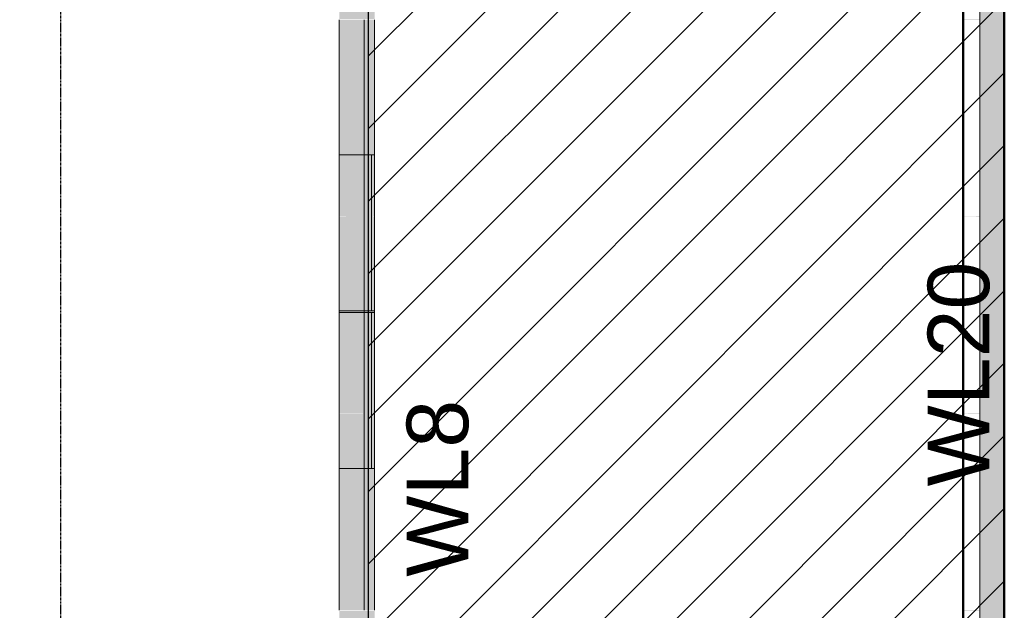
# Model space of a CAD drawing. Header units: inches. Extents: x -4126 to -1814, y 9773 to 12338.
# Tile 92 of 113: x -2183 to -1943, y 11361 to 11505. Entities that reach past the tile are written whole.
import ezdxf

# ---------------------------------------------------------------- set-up
doc = ezdxf.new("R2010")
doc.units = ezdxf.units.IN
doc.header["$MEASUREMENT"] = 0
doc.linetypes.add('Grid Line 1_2_', pattern=[0.875, 0.5, -0.125, 0.125, -0.125])
for name, color, linetype, lineweight in [('A-WALL', 113, 'Continuous', 13), ('S-FNDN', 32, 'Continuous', 13), ('S-GRID', 1, 'Continuous', 9)]:
    doc.layers.add(name, color=color, linetype=linetype, lineweight=lineweight)
doc.layers.add('LOAD_HATCH', color=8, linetype='Continuous')
doc.layers.add('loads', color=1, linetype='Continuous')
doc.styles.add('Arial', font='Arial.ttf', dxfattribs={"height": 18})

# ---------------------------------------------------------------- blocks, each defined once
blk = doc.blocks.new('CTR - 1st Phase - Shell_rvt-1-FRAMING PLAN - 1ST FLOOR')
at = {"layer": 'A-WALL', "lineweight": 5, "transparency": 33554585}
h = blk.add_hatch(color=13, dxfattribs=at)
h.paths.add_polyline_path([(-2105.45, 11284.91), (-2099.32, 11284.91), (-2099.32, 11311.45), (-2105.45, 11311.45)], flags=0)
h.paths.add_polyline_path([(-2099.32, 11311.84), (-2099.32, 11312.27), (-2105.45, 11312.27), (-2105.45, 11311.84), (-2099.53, 11311.84)], flags=0)
h.paths.add_polyline_path([(-2105.45, 11313.22), (-2099.32, 11313.22), (-2099.32, 11313.65), (-2105.45, 11313.65)], flags=0)
h.paths.add_polyline_path([(-2099.55, 11314.05), (-2099.32, 11314.05), (-2099.32, 11318.38), (-2105.45, 11318.38), (-2105.45, 11314.05)], flags=0)
h.paths.add_polyline_path([(-2105.45, 11356.4), (-2099.32, 11356.4), (-2099.32, 11359.45), (-2105.45, 11359.45)], flags=0)
h.paths.add_polyline_path([(-2099.32, 11359.84), (-2099.32, 11360.27), (-2105.45, 11360.27), (-2105.45, 11359.84), (-2099.9, 11359.84)], flags=0)
h.paths.add_polyline_path([(-2099.91, 11361.22), (-2099.32, 11361.22), (-2099.32, 11361.65), (-2105.45, 11361.65), (-2105.45, 11361.22)], flags=0)
h.paths.add_polyline_path([(-2099.92, 11362.05), (-2099.32, 11362.05), (-2099.32, 11395.37), (-2105.45, 11395.37), (-2105.45, 11362.05)], flags=0)
h.paths.add_polyline_path([(-2105.45, 11433.39), (-2099.32, 11433.39), (-2099.32, 11433.77), (-2105.45, 11433.77)], flags=0)
h.paths.add_polyline_path([(-2105.45, 11471.79), (-2099.32, 11471.79), (-2099.32, 11503.45), (-2105.45, 11503.45)], flags=0)
h.paths.add_polyline_path([(-2099.32, 11503.84), (-2099.32, 11504.27), (-2105.45, 11504.27), (-2105.45, 11503.84), (-2101.01, 11503.84)], flags=0)
h.paths.add_polyline_path([(-2099.32, 11505.22), (-2099.32, 11505.65), (-2105.45, 11505.65), (-2105.45, 11505.22), (-2101.02, 11505.22)], flags=0)
h.paths.add_polyline_path([(-2105.45, 11506.05), (-2099.32, 11506.05), (-2099.32, 11528.91), (-2105.45, 11528.91), (-2105.45, 11514.54)], flags=0)
h.paths.add_polyline_path([(-2099.32, 11556.79), (-2099.32, 11599.45), (-2105.45, 11599.45), (-2105.45, 11556.79), (-2101.42, 11556.79)], flags=0)
h.paths.add_polyline_path([(-2101.75, 11599.84), (-2099.32, 11599.84), (-2099.32, 11600.27), (-2105.45, 11600.27), (-2105.45, 11599.84)], flags=0)
h.paths.add_polyline_path([(-2099.32, 11601.22), (-2099.32, 11601.65), (-2105.45, 11601.65), (-2105.45, 11601.22), (-2101.76, 11601.22)], flags=0)
h.paths.add_polyline_path([(-2101.76, 11602.05), (-2099.32, 11602.05), (-2099.32, 11625.58), (-2105.45, 11625.58), (-2105.45, 11602.05)], flags=0)
h.paths.add_polyline_path([(-2099.32, 11663.6), (-2099.32, 11695.45), (-2105.45, 11695.45), (-2105.45, 11663.6), (-2102.24, 11663.6)], flags=0)
h.paths.add_polyline_path([(-2099.32, 11695.84), (-2099.32, 11696.27), (-2105.45, 11696.27), (-2105.45, 11695.84), (-2102.49, 11695.84)], flags=0)
h.paths.add_polyline_path([(-2099.32, 11697.22), (-2099.32, 11697.65), (-2105.45, 11697.65), (-2105.45, 11697.22), (-2102.5, 11697.22)], flags=0)
h.paths.add_polyline_path([(-2099.32, 11698.05), (-2099.32, 11702.38), (-2105.45, 11702.38), (-2105.45, 11698.05), (-2102.5, 11698.05)], flags=0)
h.paths.add_polyline_path([(-2105.45, 11740.4), (-2099.32, 11740.4), (-2099.32, 11740.78), (-2105.45, 11740.78)], flags=0)
h.paths.add_polyline_path([(-2105.45, 11778.8), (-2099.32, 11778.8), (-2099.32, 11791.45), (-2105.45, 11791.45)], flags=0)
h.paths.add_polyline_path([(-2103.22, 11791.84), (-2099.32, 11791.84), (-2099.32, 11792.27), (-2105.45, 11792.27), (-2105.45, 11791.84)], flags=0)
h.paths.add_polyline_path([(-2099.32, 11793.22), (-2099.32, 11793.65), (-2105.45, 11793.65), (-2105.45, 11793.22), (-2103.23, 11793.22)], flags=0)
h.paths.add_polyline_path([(-2099.32, 11794.05), (-2099.32, 11812.31), (-2105.45, 11812.31), (-2105.45, 11794.05), (-2103.24, 11794.05)], flags=0)
h.paths.add_polyline_path([(-2099.32, 11840.19), (-2099.32, 11840.27), (-2105.45, 11840.27), (-2105.45, 11840.19), (-2103.6, 11840.19)], flags=0)
h.paths.add_polyline_path([(-2099.32, 11841.22), (-2099.32, 11841.65), (-2105.45, 11841.65), (-2105.45, 11841.22), (-2103.6, 11841.22)], flags=0)
h.paths.add_polyline_path([(-2103.61, 11842.05), (-2099.32, 11842.05), (-2099.32, 11887.45), (-2105.45, 11887.45), (-2105.45, 11842.05)], flags=0)
h.paths.add_polyline_path([(-2103.96, 11887.84), (-2099.32, 11887.84), (-2099.32, 11888.27), (-2105.45, 11888.27), (-2105.45, 11887.84)], flags=0)
h.paths.add_polyline_path([(-2105.45, 11889.22), (-2099.32, 11889.22), (-2099.32, 11889.65), (-2105.45, 11889.65)], flags=0)
h.paths.add_polyline_path([(-2103.98, 11890.05), (-2099.32, 11890.05), (-2099.32, 11894.38), (-2105.45, 11894.38), (-2105.45, 11890.05)], flags=0)
h.paths.add_polyline_path([(-2104.31, 11932.4), (-2099.32, 11932.4), (-2099.32, 11932.78), (-2105.45, 11932.78), (-2105.45, 11932.4)], flags=0)
h.paths.add_polyline_path([(-2105.45, 11970.8), (-2099.32, 11970.8), (-2099.32, 11983.45), (-2105.45, 11983.45)], flags=0)
h.paths.add_polyline_path([(-2099.32, 11983.84), (-2099.32, 11984.27), (-2105.45, 11984.27), (-2105.45, 11983.84), (-2104.7, 11983.84)], flags=0)
h.paths.add_polyline_path([(-2099.32, 11985.22), (-2099.32, 11985.65), (-2105.45, 11985.65), (-2105.45, 11985.22), (-2104.71, 11985.22)], flags=0)
h.paths.add_polyline_path([(-2104.72, 11986.05), (-2099.32, 11986.05), (-2099.32, 12031.45), (-2105.45, 12031.45), (-2105.45, 11986.05)], flags=0)
h.paths.add_polyline_path([(-2105.07, 12031.84), (-2099.32, 12031.84), (-2099.32, 12032.27), (-2105.45, 12032.27), (-2105.45, 12031.84)], flags=0)
h.paths.add_polyline_path([(-2105.45, 12033.22), (-2099.32, 12033.22), (-2099.32, 12033.65), (-2105.45, 12033.65)], flags=0)
h.paths.add_polyline_path([(-2099.32, 12034.05), (-2099.32, 12077.19), (-2105.45, 12077.19), (-2105.45, 12034.05), (-2105.09, 12034.05)], flags=0)
h = blk.add_hatch(color=13, dxfattribs=at)
h.paths.add_polyline_path([(-2099.32, 11284.91), (-2096.82, 11284.91), (-2096.82, 11311.45), (-2099.32, 11311.45)], flags=0)
h.paths.add_polyline_path([(-2099.32, 11311.84), (-2096.82, 11311.84), (-2096.82, 11312.27), (-2099.32, 11312.27)], flags=0)
h.paths.add_polyline_path([(-2096.82, 11313.22), (-2096.82, 11313.65), (-2099.32, 11313.65), (-2099.32, 11313.22), (-2096.91, 11313.22)], flags=0)
h.paths.add_polyline_path([(-2099.32, 11314.05), (-2096.82, 11314.05), (-2096.82, 11318.38), (-2099.32, 11318.38)], flags=0)
h.paths.add_polyline_path([(-2096.82, 11356.4), (-2096.82, 11359.45), (-2099.32, 11359.45), (-2099.32, 11356.4), (-2097.05, 11356.4)], flags=0)
h.paths.add_polyline_path([(-2097.06, 11359.84), (-2096.82, 11359.84), (-2096.82, 11360.27), (-2099.32, 11360.27), (-2099.32, 11359.84)], flags=0)
h.paths.add_polyline_path([(-2099.32, 11361.22), (-2096.82, 11361.22), (-2096.82, 11361.65), (-2099.32, 11361.65)], flags=0)
h.paths.add_polyline_path([(-2096.82, 11362.05), (-2096.82, 11395.37), (-2099.32, 11395.37), (-2099.32, 11362.05), (-2097.06, 11362.05)], flags=0)
h.paths.add_polyline_path([(-2097.29, 11433.39), (-2096.82, 11433.39), (-2096.82, 11433.77), (-2099.32, 11433.77), (-2099.32, 11433.39)], flags=0)
h.paths.add_polyline_path([(-2097.41, 11471.79), (-2096.82, 11471.79), (-2096.82, 11503.45), (-2099.32, 11503.45), (-2099.32, 11471.79)], flags=0)
h.paths.add_polyline_path([(-2097.51, 11503.84), (-2096.82, 11503.84), (-2096.82, 11504.27), (-2099.32, 11504.27), (-2099.32, 11503.84)], flags=0)
h.paths.add_polyline_path([(-2099.32, 11505.22), (-2096.82, 11505.22), (-2096.82, 11505.65), (-2099.32, 11505.65)], flags=0)
h.paths.add_polyline_path([(-2097.51, 11506.05), (-2096.82, 11506.05), (-2096.82, 11551.45), (-2098.32, 11551.45), (-2098.32, 11528.91), (-2099.32, 11528.91), (-2099.32, 11506.05)], flags=0)
h.paths.add_polyline_path([(-2096.82, 11551.84), (-2096.82, 11552.27), (-2098.32, 11552.27), (-2098.32, 11551.84), (-2097.66, 11551.84)], flags=0)
h.paths.add_polyline_path([(-2098.32, 11553.22), (-2096.82, 11553.22), (-2096.82, 11553.65), (-2098.32, 11553.65)], flags=0)
h.paths.add_polyline_path([(-2096.82, 11554.05), (-2096.82, 11599.45), (-2099.32, 11599.45), (-2099.32, 11556.79), (-2098.32, 11556.79), (-2098.32, 11554.05), (-2097.66, 11554.05)], flags=0)
h.paths.add_polyline_path([(-2097.81, 11599.84), (-2096.82, 11599.84), (-2096.82, 11600.27), (-2099.32, 11600.27), (-2099.32, 11599.84), (-2098.32, 11599.84)], flags=0)
h.paths.add_polyline_path([(-2099.32, 11601.22), (-2096.82, 11601.22), (-2096.82, 11601.65), (-2099.32, 11601.65)], flags=0)
h.paths.add_polyline_path([(-2096.82, 11602.05), (-2096.82, 11625.58), (-2099.32, 11625.58), (-2099.32, 11602.05), (-2097.81, 11602.05)], flags=0)
h.paths.add_polyline_path([(-2099.32, 11663.6), (-2096.82, 11663.6), (-2096.82, 11695.45), (-2099.32, 11695.45)], flags=0)
h.paths.add_polyline_path([(-2096.82, 11695.84), (-2096.82, 11696.27), (-2099.32, 11696.27), (-2099.32, 11695.84), (-2098.1, 11695.84)], flags=0)
h.paths.add_polyline_path([(-2099.32, 11697.22), (-2096.82, 11697.22), (-2096.82, 11697.65), (-2099.32, 11697.65)], flags=0)
h.paths.add_polyline_path([(-2096.82, 11698.05), (-2096.82, 11702.38), (-2099.32, 11702.38), (-2099.32, 11698.05), (-2098.11, 11698.05)], flags=0)
h.paths.add_polyline_path([(-2099.32, 11740.4), (-2096.82, 11740.4), (-2096.82, 11740.78), (-2099.32, 11740.78)], flags=0)
h.paths.add_polyline_path([(-2096.82, 11778.8), (-2096.82, 11791.45), (-2099.32, 11791.45), (-2099.32, 11778.8), (-2098.36, 11778.8)], flags=0)
h.paths.add_polyline_path([(-2098.4, 11791.84), (-2096.82, 11791.84), (-2096.82, 11792.27), (-2099.32, 11792.27), (-2099.32, 11791.84)], flags=0)
h.paths.add_polyline_path([(-2096.82, 11793.22), (-2096.82, 11793.65), (-2099.32, 11793.65), (-2099.32, 11793.22), (-2098.32, 11793.22)], flags=0)
h.paths.add_polyline_path([(-2098.41, 11794.05), (-2096.82, 11794.05), (-2096.82, 11839.45), (-2098.32, 11839.45), (-2098.32, 11812.31), (-2099.32, 11812.31), (-2099.32, 11794.05)], flags=0)
h.paths.add_polyline_path([(-2098.32, 11839.84), (-2096.82, 11839.84), (-2096.82, 11840.27), (-2099.32, 11840.27), (-2099.32, 11840.19), (-2098.32, 11840.19)], flags=0)
h.paths.add_polyline_path([(-2096.82, 11841.22), (-2096.82, 11841.65), (-2099.32, 11841.65), (-2099.32, 11841.22), (-2098.56, 11841.22)], flags=0)
h.paths.add_polyline_path([(-2098.56, 11842.05), (-2096.82, 11842.05), (-2096.82, 11887.45), (-2099.32, 11887.45), (-2099.32, 11842.05)], flags=0)
h.paths.add_polyline_path([(-2098.7, 11887.84), (-2096.82, 11887.84), (-2096.82, 11888.27), (-2099.32, 11888.27), (-2099.32, 11887.84)], flags=0)
h.paths.add_polyline_path([(-2098.71, 11889.22), (-2096.82, 11889.22), (-2096.82, 11889.65), (-2099.32, 11889.65), (-2099.32, 11889.22)], flags=0)
h.paths.add_polyline_path([(-2096.82, 11890.05), (-2096.82, 11894.38), (-2099.32, 11894.38), (-2099.32, 11890.05), (-2098.71, 11890.05)], flags=0)
h.paths.add_polyline_path([(-2098.84, 11932.4), (-2096.82, 11932.4), (-2096.82, 11932.78), (-2099.32, 11932.78), (-2099.32, 11932.4)], flags=0)
h.paths.add_polyline_path([(-2099.32, 11970.8), (-2096.82, 11970.8), (-2096.82, 11983.45), (-2099.32, 11983.45)], flags=0)
h.paths.add_polyline_path([(-2096.82, 11983.84), (-2096.82, 11984.27), (-2099.32, 11984.27), (-2099.32, 11983.84), (-2099, 11983.84)], flags=0)
h.paths.add_polyline_path([(-2096.82, 11985.22), (-2096.82, 11985.65), (-2099.32, 11985.65), (-2099.32, 11985.22), (-2099.01, 11985.22)], flags=0)
h.paths.add_polyline_path([(-2099.01, 11986.05), (-2096.82, 11986.05), (-2096.82, 12031.45), (-2099.32, 12031.45), (-2099.32, 11986.05)], flags=0)
h.paths.add_polyline_path([(-2099.15, 12031.84), (-2096.82, 12031.84), (-2096.82, 12032.27), (-2099.32, 12032.27), (-2099.32, 12031.84)], flags=0)
h.paths.add_polyline_path([(-2099.32, 12033.22), (-2096.82, 12033.22), (-2096.82, 12033.65), (-2099.32, 12033.65)], flags=0)
h.paths.add_polyline_path([(-2096.82, 12034.05), (-2096.82, 12077.19), (-2099.32, 12077.19), (-2099.32, 12034.05), (-2099.16, 12034.05)], flags=0)
h = blk.add_hatch(color=13, dxfattribs=at)
h.paths.add_polyline_path([(-2099.53, 11311.45), (-2099.32, 11311.45), (-2099.32, 11311.84), (-2105.45, 11311.84), (-2105.45, 11311.45)], flags=0)
h.paths.add_polyline_path([(-2099.54, 11313.65), (-2099.32, 11313.65), (-2099.32, 11314.05), (-2105.45, 11314.05), (-2105.45, 11313.65)], flags=0)
h.paths.add_polyline_path([(-2099.32, 11359.45), (-2099.32, 11359.84), (-2105.45, 11359.84), (-2105.45, 11359.45), (-2099.9, 11359.45)], flags=0)
h.paths.add_polyline_path([(-2105.45, 11361.65), (-2099.32, 11361.65), (-2099.32, 11362.05), (-2105.45, 11362.05)], flags=0)
h.paths.add_polyline_path([(-2101, 11503.45), (-2099.32, 11503.45), (-2099.32, 11503.84), (-2105.45, 11503.84), (-2105.45, 11503.45)], flags=0)
h.paths.add_polyline_path([(-2099.32, 11505.65), (-2099.32, 11506.05), (-2105.45, 11506.05), (-2105.45, 11505.65), (-2101.02, 11505.65)], flags=0)
h.paths.add_polyline_path([(-2105.45, 11599.45), (-2099.32, 11599.45), (-2099.32, 11599.84), (-2105.45, 11599.84)], flags=0)
h.paths.add_polyline_path([(-2101.76, 11601.65), (-2099.32, 11601.65), (-2099.32, 11602.05), (-2105.45, 11602.05), (-2105.45, 11601.65)], flags=0)
h.paths.add_polyline_path([(-2105.45, 11695.45), (-2099.32, 11695.45), (-2099.32, 11695.84), (-2105.45, 11695.84)], flags=0)
h.paths.add_polyline_path([(-2105.45, 11697.65), (-2099.32, 11697.65), (-2099.32, 11698.05), (-2105.45, 11698.05)], flags=0)
h.paths.add_polyline_path([(-2099.32, 11791.45), (-2099.32, 11791.84), (-2105.45, 11791.84), (-2105.45, 11791.45), (-2103.22, 11791.45)], flags=0)
h.paths.add_polyline_path([(-2105.45, 11793.65), (-2099.32, 11793.65), (-2099.32, 11794.05), (-2105.45, 11794.05)], flags=0)
h.paths.add_polyline_path([(-2099.32, 11841.65), (-2099.32, 11842.05), (-2105.45, 11842.05), (-2105.45, 11841.65), (-2103.61, 11841.65)], flags=0)
h.paths.add_polyline_path([(-2105.45, 11887.45), (-2099.32, 11887.45), (-2099.32, 11887.84), (-2105.45, 11887.84)], flags=0)
h.paths.add_polyline_path([(-2105.45, 11889.65), (-2099.32, 11889.65), (-2099.32, 11890.05), (-2105.45, 11890.05)], flags=0)
h.paths.add_polyline_path([(-2105.45, 11983.45), (-2099.32, 11983.45), (-2099.32, 11983.84), (-2105.45, 11983.84)], flags=0)
h.paths.add_polyline_path([(-2099.32, 11985.65), (-2099.32, 11986.05), (-2105.45, 11986.05), (-2105.45, 11985.65), (-2104.71, 11985.65)], flags=0)
h.paths.add_polyline_path([(-2105.07, 12031.45), (-2099.32, 12031.45), (-2099.32, 12031.84), (-2105.45, 12031.84), (-2105.45, 12031.45)], flags=0)
h.paths.add_polyline_path([(-2099.32, 12033.65), (-2099.32, 12034.05), (-2105.45, 12034.05), (-2105.45, 12033.65), (-2105.08, 12033.65)], flags=0)
h = blk.add_hatch(color=13, dxfattribs=at)
h.paths.add_polyline_path([(-2099.32, 11311.45), (-2096.82, 11311.45), (-2096.82, 11311.84), (-2099.32, 11311.84)], flags=0)
h.paths.add_polyline_path([(-2096.91, 11313.65), (-2096.82, 11313.65), (-2096.82, 11314.05), (-2099.32, 11314.05), (-2099.32, 11313.65)], flags=0)
h.paths.add_polyline_path([(-2099.32, 11359.45), (-2096.82, 11359.45), (-2096.82, 11359.84), (-2099.32, 11359.84)], flags=0)
h.paths.add_polyline_path([(-2099.32, 11361.65), (-2096.82, 11361.65), (-2096.82, 11362.05), (-2099.32, 11362.05)], flags=0)
h.paths.add_polyline_path([(-2097.5, 11503.45), (-2096.82, 11503.45), (-2096.82, 11503.84), (-2099.32, 11503.84), (-2099.32, 11503.45)], flags=0)
h.paths.add_polyline_path([(-2096.82, 11505.65), (-2096.82, 11506.05), (-2099.32, 11506.05), (-2099.32, 11505.65), (-2097.51, 11505.65)], flags=0)
h.paths.add_polyline_path([(-2098.32, 11551.45), (-2096.82, 11551.45), (-2096.82, 11551.84), (-2098.32, 11551.84)], flags=0)
h.paths.add_polyline_path([(-2098.32, 11553.65), (-2096.82, 11553.65), (-2096.82, 11554.05), (-2098.32, 11554.05)], flags=0)
h.paths.add_polyline_path([(-2096.82, 11599.45), (-2096.82, 11599.84), (-2099.32, 11599.84), (-2099.32, 11599.45), (-2097.8, 11599.45)], flags=0)
h.paths.add_polyline_path([(-2096.82, 11601.65), (-2096.82, 11602.05), (-2099.32, 11602.05), (-2099.32, 11601.65), (-2097.81, 11601.65)], flags=0)
h.paths.add_polyline_path([(-2098.1, 11695.45), (-2096.82, 11695.45), (-2096.82, 11695.84), (-2099.32, 11695.84), (-2099.32, 11695.45)], flags=0)
h.paths.add_polyline_path([(-2098.11, 11697.65), (-2096.82, 11697.65), (-2096.82, 11698.05), (-2099.32, 11698.05), (-2099.32, 11697.65)], flags=0)
h.paths.add_polyline_path([(-2098.4, 11791.45), (-2096.82, 11791.45), (-2096.82, 11791.84), (-2099.32, 11791.84), (-2099.32, 11791.45)], flags=0)
h.paths.add_polyline_path([(-2099.32, 11793.65), (-2096.82, 11793.65), (-2096.82, 11794.05), (-2099.32, 11794.05)], flags=0)
h.paths.add_polyline_path([(-2098.32, 11839.45), (-2096.82, 11839.45), (-2096.82, 11839.84), (-2098.32, 11839.84)], flags=0)
h.paths.add_polyline_path([(-2096.82, 11841.65), (-2096.82, 11842.05), (-2099.32, 11842.05), (-2099.32, 11841.65), (-2098.56, 11841.65)], flags=0)
h.paths.add_polyline_path([(-2098.7, 11887.45), (-2096.82, 11887.45), (-2096.82, 11887.84), (-2099.32, 11887.84), (-2099.32, 11887.45)], flags=0)
h.paths.add_polyline_path([(-2099.32, 11889.65), (-2096.82, 11889.65), (-2096.82, 11890.05), (-2099.32, 11890.05)], flags=0)
h.paths.add_polyline_path([(-2099.32, 11983.45), (-2096.82, 11983.45), (-2096.82, 11983.84), (-2099.32, 11983.84)], flags=0)
h.paths.add_polyline_path([(-2096.82, 11985.65), (-2096.82, 11986.05), (-2099.32, 11986.05), (-2099.32, 11985.65), (-2099.01, 11985.65)], flags=0)
h.paths.add_polyline_path([(-2099.15, 12031.45), (-2096.82, 12031.45), (-2096.82, 12031.84), (-2099.32, 12031.84), (-2099.32, 12031.45)], flags=0)
h.paths.add_polyline_path([(-2096.82, 12033.65), (-2096.82, 12034.05), (-2099.32, 12034.05), (-2099.32, 12033.65), (-2099.16, 12033.65)], flags=0)
h = blk.add_hatch(color=13, dxfattribs=at)
h.paths.add_polyline_path([(-2099.32, 11312.27), (-2099.32, 11312.69), (-2105.45, 11312.65), (-2105.45, 11312.27), (-2099.53, 11312.27)], flags=0)
h.paths.add_polyline_path([(-2099.54, 11312.81), (-2099.32, 11312.85), (-2099.32, 11313.22), (-2105.45, 11313.22), (-2105.45, 11312.81)], flags=0)
h.paths.add_polyline_path([(-2099.32, 11360.27), (-2099.32, 11360.69), (-2105.45, 11360.65), (-2105.45, 11360.27), (-2099.9, 11360.27)], flags=0)
h.paths.add_polyline_path([(-2099.91, 11360.81), (-2099.32, 11360.85), (-2099.32, 11361.22), (-2105.45, 11361.22), (-2105.45, 11360.81)], flags=0)
h.paths.add_polyline_path([(-2099.32, 11504.27), (-2099.32, 11504.69), (-2105.45, 11504.65), (-2105.45, 11504.27), (-2101.01, 11504.27)], flags=0)
h.paths.add_polyline_path([(-2101.02, 11504.81), (-2099.32, 11504.85), (-2099.32, 11505.22), (-2105.45, 11505.22), (-2105.45, 11504.81)], flags=0)
h.paths.add_polyline_path([(-2105.45, 11600.27), (-2099.32, 11600.27), (-2099.32, 11600.69), (-2105.45, 11600.65)], flags=0)
h.paths.add_polyline_path([(-2101.75, 11600.81), (-2099.32, 11600.85), (-2099.32, 11601.22), (-2105.45, 11601.22), (-2105.45, 11600.81)], flags=0)
h.paths.add_polyline_path([(-2099.32, 11696.27), (-2099.32, 11696.69), (-2105.45, 11696.65), (-2105.45, 11696.27), (-2102.49, 11696.27)], flags=0)
h.paths.add_polyline_path([(-2102.49, 11696.81), (-2099.32, 11696.85), (-2099.32, 11697.22), (-2105.45, 11697.22), (-2105.45, 11696.81)], flags=0)
h.paths.add_polyline_path([(-2103.23, 11792.27), (-2099.32, 11792.27), (-2099.32, 11792.69), (-2105.45, 11792.65), (-2105.45, 11792.27)], flags=0)
h.paths.add_polyline_path([(-2099.32, 11792.81), (-2099.32, 11793.22), (-2105.45, 11793.22), (-2105.45, 11792.81), (-2103.23, 11792.81)], flags=0)
h.paths.add_polyline_path([(-2099.32, 11840.27), (-2099.32, 11840.69), (-2105.45, 11840.65), (-2105.45, 11840.27), (-2103.6, 11840.27)], flags=0)
h.paths.add_polyline_path([(-2103.6, 11840.81), (-2099.32, 11840.85), (-2099.32, 11841.22), (-2105.45, 11841.22), (-2105.45, 11840.81)], flags=0)
h.paths.add_polyline_path([(-2103.97, 11888.27), (-2099.32, 11888.27), (-2099.32, 11888.69), (-2105.45, 11888.65), (-2105.45, 11888.27)], flags=0)
h.paths.add_polyline_path([(-2103.97, 11888.81), (-2099.32, 11888.85), (-2099.32, 11889.22), (-2105.45, 11889.22), (-2105.45, 11888.81)], flags=0)
h.paths.add_polyline_path([(-2099.32, 11984.27), (-2099.32, 11984.69), (-2105.45, 11984.65), (-2105.45, 11984.27), (-2104.7, 11984.27)], flags=0)
h.paths.add_polyline_path([(-2104.71, 11984.81), (-2099.32, 11984.85), (-2099.32, 11985.22), (-2105.45, 11985.22), (-2105.45, 11984.81)], flags=0)
h.paths.add_polyline_path([(-2099.32, 12032.27), (-2099.32, 12032.69), (-2105.45, 12032.65), (-2105.45, 12032.27), (-2105.07, 12032.27)], flags=0)
h.paths.add_polyline_path([(-2105.08, 12032.81), (-2099.32, 12032.85), (-2099.32, 12033.22), (-2105.45, 12033.22), (-2105.45, 12032.81)], flags=0)
h = blk.add_hatch(color=13, dxfattribs=at)
h.paths.add_polyline_path([(-2096.82, 11312.27), (-2096.82, 11312.69), (-2099.32, 11312.65), (-2099.32, 11312.27), (-2096.91, 11312.27)], flags=0)
h.paths.add_polyline_path([(-2096.91, 11312.81), (-2096.82, 11312.85), (-2096.82, 11313.22), (-2099.32, 11313.22), (-2099.32, 11312.81)], flags=0)
h.paths.add_polyline_path([(-2096.82, 11360.27), (-2096.82, 11360.69), (-2099.32, 11360.65), (-2099.32, 11360.27), (-2097.06, 11360.27)], flags=0)
h.paths.add_polyline_path([(-2097.06, 11360.81), (-2096.82, 11360.85), (-2096.82, 11361.22), (-2099.32, 11361.22), (-2099.32, 11360.81)], flags=0)
h.paths.add_polyline_path([(-2096.82, 11504.27), (-2096.82, 11504.69), (-2099.32, 11504.65), (-2099.32, 11504.27), (-2097.51, 11504.27)], flags=0)
h.paths.add_polyline_path([(-2097.51, 11504.81), (-2096.82, 11504.85), (-2096.82, 11505.22), (-2099.32, 11505.22), (-2099.32, 11504.81)], flags=0)
h.paths.add_polyline_path([(-2097.66, 11552.27), (-2096.82, 11552.27), (-2096.82, 11552.69), (-2098.32, 11552.65), (-2098.32, 11552.27)], flags=0)
h.paths.add_polyline_path([(-2097.66, 11552.81), (-2096.82, 11552.85), (-2096.82, 11553.22), (-2098.32, 11553.22), (-2098.32, 11552.81)], flags=0)
h.paths.add_polyline_path([(-2096.82, 11600.27), (-2096.82, 11600.69), (-2099.32, 11600.65), (-2099.32, 11600.27), (-2097.81, 11600.27)], flags=0)
h.paths.add_polyline_path([(-2096.82, 11600.81), (-2096.82, 11601.22), (-2099.32, 11601.22), (-2099.32, 11600.81), (-2097.81, 11600.81)], flags=0)
h.paths.add_polyline_path([(-2098.11, 11696.27), (-2096.82, 11696.27), (-2096.82, 11696.69), (-2099.32, 11696.65), (-2099.32, 11696.27)], flags=0)
h.paths.add_polyline_path([(-2098.11, 11696.81), (-2096.82, 11696.85), (-2096.82, 11697.22), (-2099.32, 11697.22), (-2099.32, 11696.81)], flags=0)
h.paths.add_polyline_path([(-2096.82, 11792.27), (-2096.82, 11792.69), (-2099.32, 11792.65), (-2099.32, 11792.27), (-2098.4, 11792.27)], flags=0)
h.paths.add_polyline_path([(-2096.82, 11792.81), (-2096.82, 11793.22), (-2099.32, 11793.22), (-2099.32, 11792.81), (-2098.41, 11792.81)], flags=0)
h.paths.add_polyline_path([(-2096.82, 11840.27), (-2096.82, 11840.69), (-2099.32, 11840.65), (-2099.32, 11840.27), (-2098.55, 11840.27)], flags=0)
h.paths.add_polyline_path([(-2096.82, 11840.81), (-2096.82, 11841.22), (-2099.32, 11841.22), (-2099.32, 11840.81), (-2098.56, 11840.81)], flags=0)
h.paths.add_polyline_path([(-2096.82, 11888.27), (-2096.82, 11888.69), (-2099.32, 11888.65), (-2099.32, 11888.27), (-2098.7, 11888.27)], flags=0)
h.paths.add_polyline_path([(-2098.71, 11888.81), (-2096.82, 11888.85), (-2096.82, 11889.22), (-2099.32, 11889.22), (-2099.32, 11888.81)], flags=0)
h.paths.add_polyline_path([(-2099, 11984.27), (-2096.82, 11984.27), (-2096.82, 11984.69), (-2099.32, 11984.65), (-2099.32, 11984.27)], flags=0)
h.paths.add_polyline_path([(-2099, 11984.81), (-2096.82, 11984.85), (-2096.82, 11985.22), (-2099.32, 11985.22), (-2099.32, 11984.81)], flags=0)
h.paths.add_polyline_path([(-2096.82, 12032.27), (-2096.82, 12032.69), (-2099.32, 12032.65), (-2099.32, 12032.27), (-2099.15, 12032.27)], flags=0)
h.paths.add_polyline_path([(-2099.15, 12032.81), (-2096.82, 12032.85), (-2096.82, 12033.22), (-2099.32, 12033.22), (-2099.32, 12032.81)], flags=0)
h = blk.add_hatch(color=13, dxfattribs=at)
h.paths.add_polyline_path([(-2097.29, 11433.77), (-2096.82, 11433.77), (-2096.82, 11455.45), (-2105.45, 11455.45), (-2105.45, 11433.77), (-2099.32, 11433.77)], flags=0)
h.paths.add_polyline_path([(-2096.82, 11455.84), (-2096.82, 11456.27), (-2105.45, 11456.27), (-2105.45, 11455.84), (-2097.36, 11455.84)], flags=0)
h.paths.add_polyline_path([(-2097.36, 11457.22), (-2096.82, 11457.22), (-2096.82, 11457.65), (-2105.45, 11457.65), (-2105.45, 11457.22), (-2099.32, 11457.22)], flags=0)
h.paths.add_polyline_path([(-2100.66, 11458.05), (-2096.82, 11458.05), (-2096.82, 11471.79), (-2105.45, 11471.79), (-2105.45, 11458.05)], flags=0)
h = blk.add_hatch(color=13, dxfattribs=at)
h.paths.add_polyline_path([(-2100.64, 11455.45), (-2096.82, 11455.45), (-2096.82, 11455.84), (-2105.45, 11455.84), (-2105.45, 11455.45)], flags=0)
h.paths.add_polyline_path([(-2097.36, 11457.65), (-2096.82, 11457.65), (-2096.82, 11458.05), (-2105.45, 11458.05), (-2105.45, 11457.65), (-2099.32, 11457.65)], flags=0)
h = blk.add_hatch(color=13, dxfattribs=at)
h.paths.add_polyline_path([(-2105.45, 11456.27), (-2096.82, 11456.27), (-2096.82, 11456.69), (-2105.45, 11456.65)], flags=0)
h.paths.add_polyline_path([(-2097.36, 11456.81), (-2096.82, 11456.85), (-2096.82, 11457.22), (-2105.45, 11457.22), (-2105.45, 11456.81), (-2099.32, 11456.81)], flags=0)
for points in [[(-2100.65, 11456.69), (-2096.82, 11456.69), (-2096.82, 11456.81), (-2105.45, 11456.81), (-2105.45, 11456.69)], [(-2100.28, 11408.69), (-2096.82, 11408.69), (-2096.82, 11408.81), (-2105.45, 11408.81), (-2105.45, 11408.69)]]:
    blk.add_hatch(color=13, dxfattribs=at).paths.add_polyline_path(points, flags=0)
h = blk.add_hatch(color=13, dxfattribs=at)
h.paths.add_polyline_path([(-2099.32, 11395.37), (-2096.82, 11395.37), (-2096.82, 11407.45), (-2105.45, 11407.45), (-2105.45, 11395.37), (-2100.17, 11395.37)], flags=0)
h.paths.add_polyline_path([(-2105.45, 11407.84), (-2096.82, 11407.84), (-2096.82, 11408.27), (-2105.45, 11408.27)], flags=0)
h.paths.add_polyline_path([(-2096.82, 11409.22), (-2096.82, 11409.65), (-2105.45, 11409.65), (-2105.45, 11409.22), (-2097.21, 11409.22)], flags=0)
h.paths.add_polyline_path([(-2096.82, 11410.05), (-2096.82, 11433.39), (-2105.45, 11433.39), (-2105.45, 11410.05), (-2097.21, 11410.05)], flags=0)
h = blk.add_hatch(color=13, dxfattribs=at)
h.paths.add_polyline_path([(-2100.27, 11407.45), (-2096.82, 11407.45), (-2096.82, 11407.84), (-2105.45, 11407.84), (-2105.45, 11407.45)], flags=0)
h.paths.add_polyline_path([(-2105.45, 11409.65), (-2096.82, 11409.65), (-2096.82, 11410.05), (-2105.45, 11410.05)], flags=0)
h = blk.add_hatch(color=13, dxfattribs=at)
h.paths.add_polyline_path([(-2105.45, 11408.27), (-2096.82, 11408.27), (-2096.82, 11408.69), (-2105.45, 11408.65)], flags=0)
h.paths.add_polyline_path([(-2097.21, 11408.81), (-2096.82, 11408.85), (-2096.82, 11409.22), (-2105.45, 11409.22), (-2105.45, 11408.81), (-2099.32, 11408.81)], flags=0)
at = {"layer": 'A-WALL', "color": 9}
for p, q in [((-2105.45, 11504.65), (-2105.45, 11503.84)), ((-2105.45, 11503.84), (-2105.45, 11503.45)), ((-2105.45, 11503.45), (-2105.45, 11458.05)), ((-2099.32, 11504.65), (-2099.32, 11503.84)), ((-2099.32, 11503.84), (-2099.32, 11503.45)), ((-2099.32, 11503.45), (-2099.32, 11458.05)), ((-2096.82, 11503.84), (-2096.82, 11504.65)), ((-2096.82, 11503.45), (-2096.82, 11503.84)), ((-2096.82, 11458.05), (-2096.82, 11503.45)), ((-2105.45, 11458.05), (-2105.45, 11457.65)), ((-2105.45, 11457.65), (-2105.45, 11456.85)), ((-2099.32, 11458.05), (-2099.32, 11457.65)), ((-2099.32, 11457.65), (-2099.32, 11456.85)), ((-2096.82, 11457.65), (-2096.82, 11458.05)), ((-2096.82, 11456.85), (-2096.82, 11457.65)), ((-2105.45, 11456.65), (-2105.45, 11455.84)), ((-2105.45, 11455.84), (-2105.45, 11455.45)), ((-2105.45, 11455.45), (-2105.45, 11410.05)), ((-2099.32, 11456.65), (-2099.32, 11455.84)), ((-2099.32, 11455.84), (-2099.32, 11455.45)), ((-2099.32, 11455.45), (-2099.32, 11410.05)), ((-2096.82, 11455.84), (-2096.82, 11456.65)), ((-2096.82, 11455.45), (-2096.82, 11455.84)), ((-2096.82, 11410.05), (-2096.82, 11455.45)), ((-2105.45, 11410.05), (-2105.45, 11409.65)), ((-2105.45, 11409.65), (-2105.45, 11408.85)), ((-2099.32, 11410.05), (-2099.32, 11409.65)), ((-2099.32, 11409.65), (-2099.32, 11408.85)), ((-2096.82, 11409.65), (-2096.82, 11410.05)), ((-2096.82, 11408.85), (-2096.82, 11409.65)), ((-2105.45, 11408.65), (-2105.45, 11407.84)), ((-2105.45, 11407.84), (-2105.45, 11407.45)), ((-2105.45, 11407.45), (-2105.45, 11362.05)), ((-2099.32, 11408.65), (-2099.32, 11407.84)), ((-2099.32, 11407.84), (-2099.32, 11407.45)), ((-2099.32, 11407.45), (-2099.32, 11362.05)), ((-2096.82, 11407.84), (-2096.82, 11408.65)), ((-2096.82, 11407.45), (-2096.82, 11407.84)), ((-2096.82, 11362.05), (-2096.82, 11407.45)), ((-2105.45, 11362.05), (-2105.45, 11361.65)), ((-2105.45, 11361.65), (-2105.45, 11360.85)), ((-2099.32, 11362.05), (-2099.32, 11361.65)), ((-2099.32, 11361.65), (-2099.32, 11360.85)), ((-2096.82, 11361.65), (-2096.82, 11362.05)), ((-2096.82, 11360.85), (-2096.82, 11361.65))]:
    blk.add_line(p, q, dxfattribs=at)
at = {"layer": 'A-WALL', "color": 253}
for p, q in [((-2105.45, 11504.27), (-2105.45, 11504.65)), ((-2105.45, 11503.45), (-2105.45, 11503.84)), ((-2099.32, 11504.65), (-2099.32, 11504.27)), ((-2099.32, 11503.84), (-2099.32, 11503.45)), ((-2096.82, 11504.65), (-2096.82, 11504.27)), ((-2096.82, 11503.84), (-2096.82, 11503.45)), ((-2105.45, 11458.05), (-2105.45, 11457.65)), ((-2105.45, 11457.65), (-2105.45, 11458.05)), ((-2099.32, 11458.05), (-2099.32, 11457.65)), ((-2097.57, 11458.05), (-2097.57, 11457.65)), ((-2097.57, 11457.65), (-2097.57, 11458.05)), ((-2096.82, 11457.65), (-2096.82, 11458.05)), ((-2096.82, 11458.05), (-2096.82, 11457.65)), ((-2105.45, 11457.22), (-2105.45, 11456.85)), ((-2105.45, 11456.85), (-2105.45, 11457.22)), ((-2105.45, 11456.81), (-2105.45, 11456.69)), ((-2105.45, 11456.65), (-2105.45, 11456.27)), ((-2105.45, 11456.27), (-2105.45, 11456.65)), ((-2105.45, 11455.84), (-2105.45, 11455.45)), ((-2105.45, 11455.45), (-2105.45, 11455.84)), ((-2099.32, 11457.22), (-2099.32, 11456.85)), ((-2099.32, 11456.81), (-2099.32, 11456.69)), ((-2099.32, 11456.65), (-2099.32, 11456.27)), ((-2099.32, 11455.84), (-2099.32, 11455.45)), ((-2097.57, 11457.22), (-2097.57, 11456.85)), ((-2097.57, 11456.85), (-2097.57, 11457.22)), ((-2097.57, 11456.65), (-2097.57, 11456.27)), ((-2097.57, 11456.27), (-2097.57, 11456.65)), ((-2097.57, 11455.84), (-2097.57, 11455.45)), ((-2097.57, 11455.45), (-2097.57, 11455.84)), ((-2096.82, 11456.85), (-2096.82, 11457.22)), ((-2096.82, 11457.22), (-2096.82, 11456.85)), ((-2096.82, 11456.69), (-2096.82, 11456.81)), ((-2096.82, 11456.27), (-2096.82, 11456.65)), ((-2096.82, 11456.65), (-2096.82, 11456.27)), ((-2096.82, 11455.45), (-2096.82, 11455.84)), ((-2096.82, 11455.84), (-2096.82, 11455.45)), ((-2105.45, 11410.05), (-2105.45, 11409.65)), ((-2105.45, 11409.65), (-2105.45, 11410.05)), ((-2099.32, 11410.05), (-2099.32, 11409.65)), ((-2097.57, 11410.05), (-2097.57, 11409.65)), ((-2097.57, 11409.65), (-2097.57, 11410.05)), ((-2096.82, 11409.65), (-2096.82, 11410.05)), ((-2096.82, 11410.05), (-2096.82, 11409.65)), ((-2105.45, 11409.22), (-2105.45, 11408.85)), ((-2105.45, 11408.85), (-2105.45, 11409.22)), ((-2105.45, 11408.81), (-2105.45, 11408.69)), ((-2105.45, 11408.65), (-2105.45, 11408.27)), ((-2105.45, 11408.27), (-2105.45, 11408.65)), ((-2105.45, 11407.84), (-2105.45, 11407.45)), ((-2105.45, 11407.45), (-2105.45, 11407.84)), ((-2099.32, 11409.22), (-2099.32, 11408.85)), ((-2099.32, 11408.81), (-2099.32, 11408.69)), ((-2099.32, 11408.65), (-2099.32, 11408.27)), ((-2099.32, 11407.84), (-2099.32, 11407.45)), ((-2097.57, 11409.22), (-2097.57, 11408.85)), ((-2097.57, 11408.85), (-2097.57, 11409.22)), ((-2097.57, 11408.65), (-2097.57, 11408.27)), ((-2097.57, 11408.27), (-2097.57, 11408.65)), ((-2097.57, 11407.84), (-2097.57, 11407.45)), ((-2097.57, 11407.45), (-2097.57, 11407.84)), ((-2096.82, 11408.85), (-2096.82, 11409.22)), ((-2096.82, 11409.22), (-2096.82, 11408.85)), ((-2096.82, 11408.69), (-2096.82, 11408.81)), ((-2096.82, 11408.27), (-2096.82, 11408.65)), ((-2096.82, 11408.65), (-2096.82, 11408.27)), ((-2096.82, 11407.45), (-2096.82, 11407.84)), ((-2096.82, 11407.84), (-2096.82, 11407.45)), ((-2105.45, 11361.65), (-2105.45, 11362.05)), ((-2099.32, 11362.05), (-2099.32, 11361.65)), ((-2096.82, 11362.05), (-2096.82, 11361.65)), ((-2105.45, 11360.85), (-2105.45, 11361.22)), ((-2099.32, 11361.22), (-2099.32, 11360.85)), ((-2096.82, 11361.22), (-2096.82, 11360.85))]:
    blk.add_line(p, q, dxfattribs=at)
at = {"layer": 'A-WALL', "color": 33}
for p, q in [((-2105.45, 11503.84), (-2105.45, 11504.27)), ((-2105.45, 11471.79), (-2105.45, 11503.45)), ((-2099.32, 11504.27), (-2099.32, 11503.84)), ((-2099.32, 11503.45), (-2099.32, 11458.05)), ((-2096.82, 11504.27), (-2096.82, 11503.84)), ((-2096.82, 11503.45), (-2096.82, 11471.79)), ((-2105.45, 11471.79), (-2105.45, 11458.05)), ((-2105.45, 11458.05), (-2105.45, 11471.79)), ((-2105.45, 11471.79), (-2097.57, 11471.79)), ((-2096.82, 11471.79), (-2105.45, 11471.79)), ((-2097.57, 11471.79), (-2097.57, 11458.05)), ((-2097.57, 11458.05), (-2097.57, 11471.79)), ((-2096.82, 11471.79), (-2097.57, 11471.79)), ((-2096.82, 11458.05), (-2096.82, 11471.79)), ((-2096.82, 11471.79), (-2096.82, 11458.05)), ((-2105.45, 11457.65), (-2105.45, 11458.05)), ((-2105.45, 11457.65), (-2105.45, 11457.22)), ((-2105.45, 11457.22), (-2105.45, 11457.65)), ((-2099.32, 11457.65), (-2099.32, 11457.22)), ((-2097.57, 11457.65), (-2097.57, 11457.22)), ((-2097.57, 11457.22), (-2097.57, 11457.65)), ((-2096.82, 11458.05), (-2096.82, 11457.65)), ((-2096.82, 11457.22), (-2096.82, 11457.65)), ((-2096.82, 11457.65), (-2096.82, 11457.22)), ((-2105.45, 11456.85), (-2105.45, 11457.22)), ((-2105.45, 11456.81), (-2105.45, 11456.69)), ((-2105.45, 11456.69), (-2105.45, 11456.81)), ((-2105.45, 11456.27), (-2105.45, 11456.65)), ((-2105.45, 11456.27), (-2105.45, 11455.84)), ((-2105.45, 11455.84), (-2105.45, 11456.27)), ((-2105.45, 11455.45), (-2105.45, 11455.84)), ((-2105.45, 11455.45), (-2105.45, 11433.77)), ((-2105.45, 11433.77), (-2105.45, 11455.45)), ((-2099.32, 11456.81), (-2099.32, 11456.69)), ((-2099.32, 11456.27), (-2099.32, 11455.84)), ((-2099.32, 11455.45), (-2099.32, 11410.05)), ((-2097.57, 11456.81), (-2097.57, 11456.69)), ((-2097.57, 11456.69), (-2097.57, 11456.81)), ((-2097.57, 11456.27), (-2097.57, 11455.84)), ((-2097.57, 11455.84), (-2097.57, 11456.27)), ((-2097.57, 11455.45), (-2097.57, 11433.77)), ((-2097.57, 11433.77), (-2097.57, 11455.45)), ((-2096.82, 11457.22), (-2096.82, 11456.85)), ((-2096.82, 11456.69), (-2096.82, 11456.81)), ((-2096.82, 11456.81), (-2096.82, 11456.69)), ((-2096.82, 11456.65), (-2096.82, 11456.27)), ((-2096.82, 11455.84), (-2096.82, 11456.27)), ((-2096.82, 11456.27), (-2096.82, 11455.84)), ((-2096.82, 11455.84), (-2096.82, 11455.45)), ((-2096.82, 11433.77), (-2096.82, 11455.45)), ((-2096.82, 11455.45), (-2096.82, 11433.77)), ((-2105.45, 11433.39), (-2105.45, 11433.77)), ((-2105.45, 11433.77), (-2096.82, 11433.77)), ((-2097.57, 11433.77), (-2105.45, 11433.77)), ((-2096.82, 11433.77), (-2097.57, 11433.77)), ((-2096.82, 11433.77), (-2096.82, 11433.39)), ((-2105.45, 11433.39), (-2105.45, 11410.05)), ((-2105.45, 11410.05), (-2105.45, 11433.39)), ((-2105.45, 11433.39), (-2097.57, 11433.39)), ((-2096.82, 11433.39), (-2105.45, 11433.39)), ((-2097.57, 11433.39), (-2097.57, 11410.05)), ((-2097.57, 11410.05), (-2097.57, 11433.39)), ((-2096.82, 11433.39), (-2097.57, 11433.39)), ((-2096.82, 11410.05), (-2096.82, 11433.39)), ((-2096.82, 11433.39), (-2096.82, 11410.05)), ((-2105.45, 11409.65), (-2105.45, 11410.05)), ((-2105.45, 11409.65), (-2105.45, 11409.22)), ((-2105.45, 11409.22), (-2105.45, 11409.65)), ((-2099.32, 11409.65), (-2099.32, 11409.22)), ((-2097.57, 11409.65), (-2097.57, 11409.22)), ((-2097.57, 11409.22), (-2097.57, 11409.65)), ((-2096.82, 11410.05), (-2096.82, 11409.65)), ((-2096.82, 11409.22), (-2096.82, 11409.65)), ((-2096.82, 11409.65), (-2096.82, 11409.22)), ((-2105.45, 11408.85), (-2105.45, 11409.22)), ((-2105.45, 11408.81), (-2105.45, 11408.69)), ((-2105.45, 11408.69), (-2105.45, 11408.81)), ((-2105.45, 11408.27), (-2105.45, 11408.65)), ((-2105.45, 11408.27), (-2105.45, 11407.84)), ((-2105.45, 11407.84), (-2105.45, 11408.27)), ((-2105.45, 11407.45), (-2105.45, 11407.84)), ((-2105.45, 11407.45), (-2105.45, 11395.37)), ((-2105.45, 11395.37), (-2105.45, 11407.45)), ((-2099.32, 11408.81), (-2099.32, 11408.69)), ((-2099.32, 11408.27), (-2099.32, 11407.84)), ((-2099.32, 11407.45), (-2099.32, 11362.05)), ((-2097.57, 11408.81), (-2097.57, 11408.69)), ((-2097.57, 11408.69), (-2097.57, 11408.81)), ((-2097.57, 11408.27), (-2097.57, 11407.84)), ((-2097.57, 11407.84), (-2097.57, 11408.27)), ((-2097.57, 11407.45), (-2097.57, 11395.37)), ((-2097.57, 11395.37), (-2097.57, 11407.45)), ((-2096.82, 11409.22), (-2096.82, 11408.85)), ((-2096.82, 11408.69), (-2096.82, 11408.81)), ((-2096.82, 11408.81), (-2096.82, 11408.69)), ((-2096.82, 11408.65), (-2096.82, 11408.27)), ((-2096.82, 11407.84), (-2096.82, 11408.27)), ((-2096.82, 11408.27), (-2096.82, 11407.84)), ((-2096.82, 11407.84), (-2096.82, 11407.45)), ((-2096.82, 11395.37), (-2096.82, 11407.45)), ((-2096.82, 11407.45), (-2096.82, 11395.37)), ((-2105.45, 11362.05), (-2105.45, 11395.37)), ((-2105.45, 11395.37), (-2096.82, 11395.37)), ((-2097.57, 11395.37), (-2105.45, 11395.37)), ((-2096.82, 11395.37), (-2097.57, 11395.37)), ((-2096.82, 11395.37), (-2096.82, 11362.05)), ((-2105.45, 11361.22), (-2105.45, 11361.65)), ((-2099.32, 11361.65), (-2099.32, 11361.22)), ((-2096.82, 11361.65), (-2096.82, 11361.22))]:
    blk.add_line(p, q, dxfattribs=at)
at = {"layer": 'A-WALL', "color": 23}
for p, q in [((-2105.45, 11458.05), (-2105.45, 11471.79)), ((-2096.82, 11471.79), (-2096.82, 11458.05)), ((-2105.45, 11457.22), (-2105.45, 11457.65)), ((-2096.82, 11457.65), (-2096.82, 11457.22)), ((-2105.45, 11456.69), (-2105.45, 11456.81)), ((-2105.45, 11455.84), (-2105.45, 11456.27)), ((-2105.45, 11433.77), (-2105.45, 11455.45)), ((-2096.82, 11456.81), (-2096.82, 11456.69)), ((-2096.82, 11456.27), (-2096.82, 11455.84)), ((-2096.82, 11455.45), (-2096.82, 11433.77)), ((-2105.45, 11410.05), (-2105.45, 11433.39)), ((-2096.82, 11433.39), (-2096.82, 11410.05)), ((-2105.45, 11409.22), (-2105.45, 11409.65)), ((-2096.82, 11409.65), (-2096.82, 11409.22)), ((-2105.45, 11408.69), (-2105.45, 11408.81)), ((-2105.45, 11407.84), (-2105.45, 11408.27)), ((-2105.45, 11395.37), (-2105.45, 11407.45)), ((-2096.82, 11408.81), (-2096.82, 11408.69)), ((-2096.82, 11408.27), (-2096.82, 11407.84)), ((-2096.82, 11407.45), (-2096.82, 11395.37))]:
    blk.add_line(p, q, dxfattribs=at)

msp = doc.modelspace()

# ---------------------------------------------------------------- hatches: boundary and pattern name
at = {"layer": 'LOAD_HATCH'}
h = msp.add_hatch(dxfattribs=at)
h.set_pattern_fill('ANSI31', color=256, scale=100, style=0)
h.paths.add_polyline_path([(-3819.324, 9901.189), (-3819.324, 10010.089), (-2098.262, 10010.089), (-2098.262, 10821.489), (-3401.049, 10821.489), (-3400.049, 11277.289), (-2098.262, 11277.289), (-2098.262, 12077.189), (-1943.324, 12077.189), (-1943.324, 9901.189)])
at = {"layer": 'S-FNDN', "transparency": 33554483}
h = msp.add_hatch(color=256, dxfattribs=at)
h.paths.add_polyline_path([(-1943.324, 9891.189), (-1943.324, 10173.189), (-1949.324, 10173.189), (-1949.324, 10160.808), (-1953.324, 10160.808), (-1953.324, 10160.689), (-1949.324, 10160.648), (-1949.324, 10112.808), (-1953.324, 10112.808), (-1953.324, 10112.689), (-1949.324, 10112.648), (-1949.324, 10064.808), (-1953.324, 10064.808), (-1953.324, 10064.689), (-1949.324, 10064.648), (-1949.324, 10016.808), (-1953.324, 10016.808), (-1953.324, 10016.689), (-1949.324, 10016.648), (-1949.324, 9968.808), (-1953.324, 9968.808), (-1953.324, 9968.689), (-1949.324, 9968.648), (-1949.324, 9920.808), (-1953.324, 9920.808), (-1953.324, 9920.689), (-1949.324, 9920.648), (-1949.324, 9897.189), (-1953.324, 9897.189), (-1953.324, 9891.189), (-1949.324, 9891.189)], flags=0)
h.paths.add_polyline_path([(-1949.324, 10461.189), (-1943.324, 10461.189), (-1943.324, 10869.189), (-1949.324, 10869.189), (-1949.324, 10832.808), (-1953.324, 10832.808), (-1953.324, 10832.689), (-1949.324, 10832.648), (-1949.324, 10784.808), (-1953.324, 10784.808), (-1953.324, 10784.689), (-1949.324, 10784.648), (-1949.324, 10736.808), (-1953.324, 10736.808), (-1953.324, 10736.689), (-1949.324, 10736.648), (-1949.324, 10688.808), (-1953.324, 10688.808), (-1953.324, 10688.689), (-1949.324, 10688.648), (-1949.324, 10640.808), (-1953.324, 10640.808), (-1953.324, 10640.689), (-1949.324, 10640.648), (-1949.324, 10592.808), (-1953.324, 10592.808), (-1953.324, 10592.689), (-1949.324, 10592.648), (-1949.324, 10544.808), (-1953.324, 10544.808), (-1953.324, 10544.689), (-1949.324, 10544.648), (-1949.324, 10496.808), (-1953.324, 10496.808), (-1953.324, 10496.689), (-1949.324, 10496.648), (-1949.324, 10495.449)], flags=0)
h.paths.add_polyline_path([(-1943.324, 11157.189), (-1943.324, 11559.189), (-1949.324, 11559.189), (-1949.324, 11552.808), (-1953.324, 11552.808), (-1953.324, 11552.689), (-1949.324, 11552.648), (-1949.324, 11504.808), (-1953.324, 11504.808), (-1953.324, 11504.689), (-1949.324, 11504.648), (-1949.324, 11456.808), (-1953.324, 11456.808), (-1953.324, 11456.689), (-1949.324, 11456.648), (-1949.324, 11408.808), (-1953.324, 11408.808), (-1953.324, 11408.689), (-1949.324, 11408.648), (-1949.324, 11360.808), (-1953.324, 11360.808), (-1953.324, 11360.689), (-1949.324, 11360.648), (-1949.324, 11312.808), (-1953.324, 11312.808), (-1953.324, 11312.689), (-1949.324, 11312.648), (-1949.324, 11264.808), (-1953.324, 11264.808), (-1953.324, 11264.689), (-1949.324, 11264.648), (-1949.324, 11216.808), (-1953.324, 11216.808), (-1953.324, 11216.689), (-1949.324, 11216.648), (-1949.324, 11168.808), (-1953.324, 11168.808), (-1953.324, 11168.689), (-1949.324, 11168.648), (-1949.324, 11157.189)], flags=0)
h.paths.add_polyline_path([(-1949.324, 11847.189), (-1943.324, 11847.189), (-1943.324, 12087.189), (-1953.324, 12087.189), (-1953.324, 12080.689), (-1949.324, 12080.648), (-1949.324, 12032.808), (-1953.324, 12032.808), (-1953.324, 12032.689), (-1949.324, 12032.648), (-1949.324, 11984.808), (-1953.324, 11984.808), (-1953.324, 11984.689), (-1949.324, 11984.648), (-1949.324, 11936.808), (-1953.324, 11936.808), (-1953.324, 11936.689), (-1949.324, 11936.648), (-1949.324, 11888.808), (-1953.324, 11888.808), (-1953.324, 11888.689), (-1949.324, 11888.648), (-1949.324, 11887.449)], flags=0)

# ---------------------------------------------------------------- linework, layer by layer
at = {"layer": 'LOAD_HATCH'}
msp.add_lwpolyline([(-3400.049, 11277.289), (-2098.262, 11277.289), (-2098.262, 12077.189), (-1943.324, 12077.189), (-1943.324, 9901.189), (-3819.324, 9901.189), (-3819.324, 10010.089), (-2098.262, 10010.089), (-2098.262, 10821.489), (-3401.049, 10821.489)], close=True, dxfattribs=at)
at = {"layer": 'S-FNDN', "lineweight": 50}
for p, q in [((-1943.324, 12087.189), (-1943.324, 9891.189)), ((-1953.324, 9901.189), (-1953.324, 12077.189))]:
    msp.add_line(p, q, dxfattribs=at)
at = {"layer": 'S-FNDN'}
msp.add_line((-1949.324, 11985.189), (-1949.324, 9897.189), dxfattribs=at)
at = {"layer": 'S-GRID', "linetype": 'Grid Line 1_2_', "lineweight": 30}
msp.add_line((-2173.324, 9772.61), (-2173.324, 12288.555), dxfattribs=at)

# ---------------------------------------------------------------- block references
at = {"lineweight": 5}
msp.add_blockref('CTR - 1st Phase - Shell_rvt-1-FRAMING PLAN - 1ST FLOOR', (0, 0), dxfattribs=at)

# ---------------------------------------------------------------- texts
at = {"layer": 'loads', "char_height": 15, "width": 29.92125, "attachment_point": 1, "rotation": 90, "style": 'Arial'}
for s, insert in [('WL20', (-1962, 11391)), ('WL8', (-2089, 11369))]:
    msp.add_mtext(s, dxfattribs=dict(at, insert=insert))

doc.saveas('drawing.dxf')
